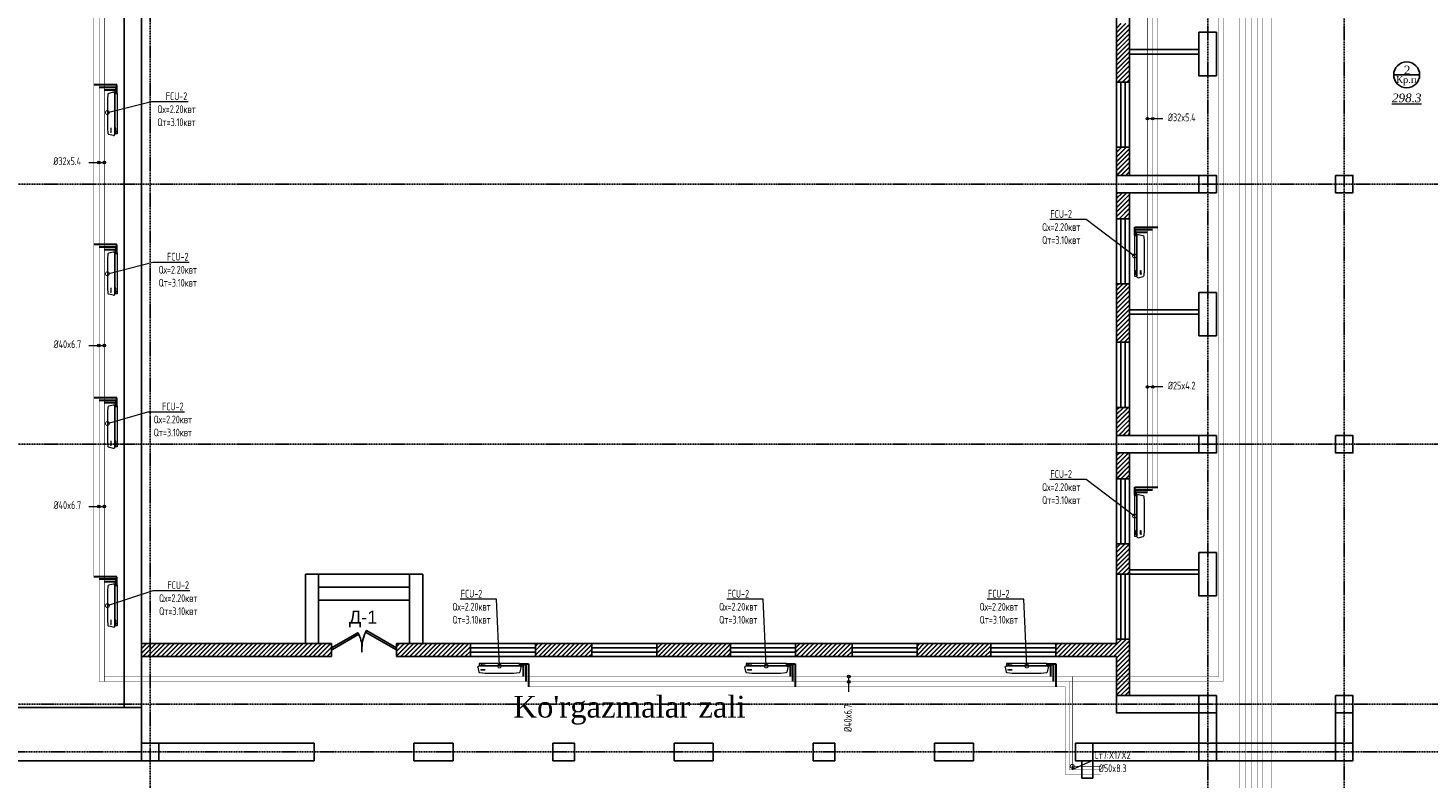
# Model space of a CAD drawing. Header units: inches. Extents: x 8001 to 766003, y -84601 to 563258.
# Tile 85 of 188: x 217530 to 249810, y 435988 to 453288. Entities that reach past the tile are written whole.
import ezdxf
from ezdxf import colors
from ezdxf.entities.mleader import LeaderData, LeaderLine
from ezdxf.math import Vec2, Vec3

# ---------------------------------------------------------------- set-up
doc = ezdxf.new("R2010")
doc.units = ezdxf.units.IN
doc.header["$MEASUREMENT"] = 0
for name, pattern in [('CONTINOUS', [0]), ('Dashed', [19.05, 12.7, -6.35]), ('HIDDEN', [9.525, 6.35, -3.175])]:
    doc.linetypes.add(name, pattern=pattern)
for name, color, linetype, lineweight in [('.', 7, 'Continuous', 15), ('SGM-M-100-WW-DRAIN-FLOOR', 3, 'HIDDEN', 30), ('SGM-M-400-TEXT', 140, 'CONTINOUS', 20), ('SGM-M-500-11-HI-TEXT', 11, 'CONTINOUS', 20), ('SGM-M-700-5-HVAC-WS-CWS-FCU', 32, 'CONTINOUS', 30), ('SGM-M-700-6-HVAC-WS-CWR-FCU', 141, 'HIDDEN', 30), ('sloy', 8, 'Continuous', 0), ('ФАНКОЙЛЫ', 250, 'Continuous', 25)]:
    doc.layers.add(name, color=color, linetype=linetype, lineweight=lineweight)
doc.layers.add('РАЗРЕЗ', color=7, linetype='Continuous')
doc.styles.add('SGM_MKN', font='romans.shx', dxfattribs={"width": 0.65, "height": 100})
doc.styles.get("Standard").update_dxf_attribs({"font": 'arial.ttf'})
doc.styles.add('TIEMS', font='times.ttf')
pattern_1 = [(45, (1858980.19, 2036544.23), (-53.0330086, 53.0330086), []), (45, (1858983.815, 2036544.23), (-53.0330086, 53.0330086), []), (45, (1858987.44, 2036544.23), (-53.0330086, 53.0330086), [])]

# ---------------------------------------------------------------- blocks, each defined once
blk = doc.blocks.new('*U296')
at = {"color": 5}
for p, q in [((-28, 0), (-28, 4)), ((0, 0), (0, 4))]:
    blk.add_line(p, q, dxfattribs=at)
blk.add_lwpolyline([(0, 0), (-24.2, -14), (-25.1, -12.5), (-0.9, 1.5)], close=True, dxfattribs=at)
blk.add_arc((0, 0), 28, 180, 210, dxfattribs=at)
blk = doc.blocks.new('*U295')
at = {"color": 5}
for p, q in [((-32, 0), (-32, 4)), ((0, 0), (0, 4))]:
    blk.add_line(p, q, dxfattribs=at)
blk.add_lwpolyline([(0, 0), (-27.7, -16), (-28.6, -14.5), (-0.9, 1.5)], close=True, dxfattribs=at)
blk.add_arc((0, 0), 32, 180, 210, dxfattribs=at)
blk = doc.blocks.new('sjjg')
at = {"layer": '.', "linetype": 'ByBlock', "lineweight": 25, "ltscale": 2}
h = blk.add_hatch(dxfattribs=at)
h.set_pattern_fill('JIS_RC_15', color=256, scale=5)
h.set_pattern_definition(pattern_1)
h.paths.add_polyline_path([(219897.8, 208225.7), (220197.8, 208225.7), (220197.8, 208875.7), (219897.8, 208875.7)])
h.paths.add_polyline_path([(220197.8, 211725.7), (219897.8, 211725.7), (219897.8, 210375.7), (220197.8, 210375.7)])
h.paths.add_polyline_path([(220197.8, 213825.7), (219897.8, 213825.7), (219897.8, 213225.7), (220197.8, 213225.7)])
h = blk.add_hatch(dxfattribs=at)
h.set_pattern_fill('JIS_RC_15', color=256, scale=5)
h.set_pattern_definition(pattern_1)
h.paths.add_polyline_path([(219897.8, 202225.7), (220197.8, 202225.7), (220197.8, 202875.7), (219897.8, 202875.7)])
h.paths.add_polyline_path([(219897.8, 204375.7), (220197.8, 204375.7), (220197.8, 205725.7), (219897.8, 205725.7)])
h.paths.add_polyline_path([(220197.8, 207825.7), (219897.8, 207825.7), (219897.8, 207225.7), (220197.8, 207225.7)])
h = blk.add_hatch(dxfattribs=at)
h.set_pattern_fill('JIS_RC_15', color=256, scale=5)
h.set_pattern_definition(pattern_1)
h.paths.add_polyline_path([(220197.8, 197525.7), (219897.8, 197525.7), (219897.8, 196225.7), (220197.8, 196225.7)])
h.paths.add_polyline_path([(220197.8, 199725.7), (219897.8, 199725.7), (219897.8, 199025.7), (220197.8, 199025.7)])
h.paths.add_polyline_path([(219897.8, 201225.7), (220197.8, 201225.7), (220197.8, 201825.7), (219897.8, 201825.7)])
h = blk.add_hatch(dxfattribs=at)
h.set_pattern_fill('JIS_RC_15', color=256, scale=5)
h.set_pattern_definition(pattern_1)
h.paths.add_polyline_path([(201797.8, 197425.7), (197617.8, 197425.7), (197617.8, 197125.7), (201797.8, 197125.7)])
h.paths.add_polyline_path([(197617.8, 197425.7), (197417.8, 197425.7), (197417.8, 197125.7), (197617.8, 197125.7)])
h = blk.add_hatch(dxfattribs=at)
h.set_pattern_fill('JIS_RC_15', color=256, scale=5)
h.set_pattern_definition(pattern_1)
h.paths.add_polyline_path([(204997.8, 197425.7), (203297.8, 197425.7), (203297.8, 197125.7), (204997.8, 197125.7)])
h.paths.add_polyline_path([(207797.8, 197425.7), (206497.8, 197425.7), (206497.8, 197125.7), (207797.8, 197125.7)])
h.paths.add_polyline_path([(210997.8, 197425.7), (209297.8, 197425.7), (209297.8, 197125.7), (210997.8, 197125.7)])
h.paths.add_polyline_path([(213797.8, 197425.7), (212497.8, 197425.7), (212497.8, 197125.7), (213797.8, 197125.7)])
h.paths.add_polyline_path([(216997.8, 197425.7), (215297.8, 197425.7), (215297.8, 197125.7), (216997.8, 197125.7)])
h.paths.add_polyline_path([(219897.8, 197425.7), (218497.8, 197425.7), (218497.8, 197125.7), (219897.8, 197125.7)])
at = {"color": 1, "linetype": 'Dashed', "ltscale": 2}
for p, q in [((221997.8, 230195.7), (221997.8, 174874.9)), ((225147.8, 230195.7), (225147.8, 174874.9)), ((197617.8, 220925.7), (197617.8, 174874.9)), ((244447.8, 208025.7), (170054.2, 208025.7)), ((244447.8, 202025.7), (170054.2, 202025.7)), ((248447.8, 196025.7), (170310.5, 196025.7)), ((248647.8, 194925.7), (170054.2, 194925.7))]:
    blk.add_line(p, q, dxfattribs=at)
for p, q in [((197017.8, 218105.7), (197017.8, 195955.7)), ((197417.8, 218105.7), (197417.8, 194725.7)), ((221797.8, 211525.7), (221797.8, 210525.7)), ((222197.8, 211525.7), (222197.8, 210525.7)), ((219897.8, 210375.7), (220197.8, 210375.7)), ((219897.8, 208875.7), (220197.8, 208875.7)), ((219897.8, 208225.7), (220197.8, 208225.7)), ((221797.8, 208225.7), (221797.8, 207825.7)), ((222197.8, 208225.7), (222197.8, 207825.7)), ((219897.8, 207825.7), (220197.8, 207825.7)), ((219897.8, 207225.7), (220197.8, 207225.7)), ((219897.8, 205725.7), (220197.8, 205725.7)), ((221797.8, 205525.7), (221797.8, 204525.7)), ((222197.8, 205525.7), (222197.8, 204525.7)), ((219897.8, 204375.7), (220197.8, 204375.7)), ((219897.8, 202875.7), (220197.8, 202875.7)), ((219897.8, 202225.7), (220197.8, 202225.7)), ((219897.8, 201825.7), (220197.8, 201825.7)), ((219897.8, 201225.7), (220197.8, 201225.7)), ((219897.8, 199725.7), (220197.8, 199725.7)), ((222197.8, 199525.7), (222197.8, 198525.7)), ((201497.8, 197425.7), (201497.8, 198425.7)), ((203597.8, 197425.7), (203597.8, 198425.7)), ((201797.8, 197125.7), (201797.8, 197425.7)), ((203297.8, 197125.7), (203297.8, 197425.7)), ((204997.8, 197125.7), (204997.8, 197425.7)), ((206497.8, 197125.7), (206497.8, 197425.7)), ((207797.8, 197125.7), (207797.8, 197425.7)), ((209297.8, 197125.7), (209297.8, 197425.7)), ((210997.8, 197125.7), (210997.8, 197425.7)), ((212497.8, 197125.7), (212497.8, 197425.7)), ((213797.8, 197125.7), (213797.8, 197425.7)), ((215297.8, 197125.7), (215297.8, 197425.7)), ((216997.8, 197125.7), (216997.8, 197425.7)), ((218497.8, 197125.7), (218497.8, 197425.7)), ((197417.8, 195955.7), (185747.8, 195955.7)), ((221797.8, 196225.7), (221797.8, 195125.7)), ((221797.8, 196225.7), (222197.8, 196225.7)), ((222197.8, 196225.7), (221797.8, 196225.7)), ((222197.8, 196225.7), (222197.8, 195125.7)), ((224947.8, 195125.7), (224947.8, 196225.7)), ((224947.8, 196225.7), (225347.8, 196225.7)), ((225347.8, 196225.7), (224947.8, 196225.7)), ((225347.8, 196225.7), (225347.8, 194725.7)), ((201397.8, 194725.7), (201397.8, 195125.7)), ((203697.8, 194725.7), (203697.8, 195125.7)), ((204597.8, 194725.7), (204597.8, 195125.7)), ((206897.8, 194725.7), (206897.8, 195125.7)), ((206897.8, 194725.7), (206897.8, 195125.7)), ((207397.8, 194725.7), (207397.8, 195125.7)), ((209697.8, 194725.7), (209697.8, 195125.7)), ((210597.8, 194725.7), (210597.8, 195125.7)), ((212897.8, 194725.7), (212897.8, 195125.7)), ((212897.8, 194725.7), (212897.8, 195125.7)), ((213397.8, 194725.7), (213397.8, 195125.7)), ((215697.8, 194725.7), (215697.8, 195125.7)), ((216597.8, 194725.7), (216597.8, 195125.7)), ((218947.8, 194725.7), (218947.8, 195125.7)), ((221797.8, 195125.7), (222197.8, 195125.7)), ((222197.8, 195125.7), (221797.8, 195125.7)), ((224947.8, 195125.7), (225347.8, 195125.7)), ((225347.8, 195125.7), (224947.8, 195125.7)), ((197817.8, 194725.7), (193892.8, 194725.7)), ((219097.8, 194725.7), (219097.8, 194325.7)), ((225347.8, 194725.7), (219097.8, 194725.7)), ((219347.8, 194725.7), (219347.8, 194325.7)), ((219097.8, 194325.7), (219347.8, 194325.7))]:
    blk.add_line(p, q)
at = {"color": 5}
for p, q in [((219997.8, 210375.7), (219997.8, 208875.7)), ((220097.8, 210375.7), (220097.8, 208875.7)), ((219997.8, 207225.7), (219997.8, 205725.7)), ((220097.8, 207225.7), (220097.8, 205725.7)), ((219997.8, 204375.7), (219997.8, 202875.7)), ((220097.8, 204375.7), (220097.8, 202875.7)), ((219997.8, 201225.7), (219997.8, 199725.7)), ((220097.8, 201225.7), (220097.8, 199725.7)), ((219997.8, 199025.7), (219997.8, 197525.7)), ((220097.8, 199025.7), (220097.8, 197525.7)), ((204997.8, 197325.7), (206497.8, 197325.7)), ((207797.8, 197325.7), (209297.8, 197325.7)), ((210997.8, 197325.7), (212497.8, 197325.7)), ((213797.8, 197325.7), (215297.8, 197325.7)), ((216997.8, 197325.7), (218497.8, 197325.7)), ((204997.8, 197225.7), (206497.8, 197225.7)), ((207797.8, 197225.7), (209297.8, 197225.7)), ((210997.8, 197225.7), (212497.8, 197225.7)), ((213797.8, 197225.7), (215297.8, 197225.7)), ((216997.8, 197225.7), (218497.8, 197225.7))]:
    blk.add_line(p, q, dxfattribs=at)
for points in [[(197417.8, 195125.7), (197417.8, 195125.7), (197417.8, 218105.7)], [(219897.8, 208225.7), (219897.8, 213825.7)], [(220197.8, 208225.7), (220197.8, 213825.7)], [(222197.8, 211525.7), (221797.8, 211525.7)], [(222197.8, 210525.7), (221797.8, 210525.7)], [(222197.8, 208225.7), (219897.8, 208225.7), (219897.8, 207825.7), (222197.8, 207825.7)], [(219897.8, 202225.7), (219897.8, 207825.7)], [(220197.8, 202225.7), (220197.8, 207825.7)], [(222197.8, 205525.7), (221797.8, 205525.7)], [(222197.8, 204525.7), (221797.8, 204525.7)], [(222197.8, 202225.7), (219897.8, 202225.7), (219897.8, 201825.7), (222197.8, 201825.7)], [(219897.8, 197425.7), (219897.8, 201825.7)], [(220197.8, 196225.7), (220197.8, 201825.7)], [(221797.8, 199525.7), (221797.8, 198525.7)], [(222197.8, 199525.7), (221797.8, 199525.7)], [(220197.8, 199025.7), (219897.8, 199025.7)], [(222197.8, 198525.7), (221797.8, 198525.7)], [(203597.8, 198425.7), (201497.8, 198425.7)], [(201797.8, 197425.7), (197417.8, 197425.7)], [(202499.4, 197377.3), (202496, 197377.3)], [(219897.8, 197425.7), (203297.8, 197425.7)], [(220197.8, 197525.7), (219897.8, 197525.7)], [(201797.8, 197125.7), (197417.8, 197125.7)], [(219897.8, 197125.7), (203297.8, 197125.7)], [(219897.8, 196225.7), (219897.8, 197125.7)], [(222197.8, 196225.7), (219897.8, 196225.7), (219897.8, 195825.7), (222197.8, 195825.7)], [(222197.8, 196225.7), (221797.8, 196225.7)], [(201397.8, 194725.7), (197817.8, 194725.7), (197817.8, 195125.7), (201397.8, 195125.7)], [(203697.8, 195125.7), (204597.8, 195125.7)], [(206897.8, 195125.7), (207397.8, 195125.7)], [(209697.8, 195125.7), (210597.8, 195125.7)], [(212897.8, 195125.7), (213397.8, 195125.7)], [(215697.8, 195125.7), (216597.8, 195125.7)], [(218947.8, 195125.7), (225347.8, 195125.7)], [(222197.8, 195125.7), (221797.8, 195125.7)], [(225347.8, 195125.7), (224947.8, 195125.7)], [(204597.8, 194725.7), (203697.8, 194725.7)], [(207397.8, 194725.7), (206897.8, 194725.7)], [(210597.8, 194725.7), (209697.8, 194725.7)], [(213397.8, 194725.7), (212897.8, 194725.7)], [(216597.8, 194725.7), (215697.8, 194725.7)], [(219097.8, 194725.7), (219097.8, 194725.7), (218947.8, 194725.7)]]:
    blk.add_lwpolyline(points)
for points in [[(221797.8, 208225.7), (222197.8, 208225.7), (222197.8, 207825.7), (221797.8, 207825.7)], [(224947.8, 208225.7), (225347.8, 208225.7), (225347.8, 207825.7), (224947.8, 207825.7)], [(221797.8, 202225.7), (222197.8, 202225.7), (222197.8, 201825.7), (221797.8, 201825.7)], [(224947.8, 202225.7), (225347.8, 202225.7), (225347.8, 201825.7), (224947.8, 201825.7)], [(221797.8, 196225.7), (222197.8, 196225.7), (222197.8, 195825.7), (221797.8, 195825.7)], [(224947.8, 196225.7), (225347.8, 196225.7), (225347.8, 195825.7), (224947.8, 195825.7)], [(218947.8, 195125.7), (219347.8, 195125.7), (219347.8, 194725.7), (218947.8, 194725.7)], [(221797.8, 195125.7), (222197.8, 195125.7), (222197.8, 194725.7), (221797.8, 194725.7)], [(224947.8, 195125.7), (225347.8, 195125.7), (225347.8, 194725.7), (224947.8, 194725.7)]]:
    blk.add_lwpolyline(points, close=True)
at = {"layer": 'РАЗРЕЗ', "linetype": 'ByBlock', "lineweight": 25, "ltscale": 2}
for p, q in [((221797.8, 211125.7), (220197.8, 211125.7)), ((221797.8, 211025.7), (220197.8, 211025.7)), ((221797.8, 211025.7), (220197.8, 211025.7)), ((221797.8, 205125.7), (220197.8, 205125.7)), ((221797.8, 205025.7), (220197.8, 205025.7)), ((201197.8, 199025.7), (201197.8, 197425.7)), ((201497.8, 199025.7), (201497.8, 197425.7)), ((203597.8, 197425.7), (203597.8, 199025.7)), ((203897.8, 197425.7), (203897.8, 199025.7)), ((221797.8, 199125.7), (220197.8, 199125.7)), ((221797.8, 199025.7), (220197.8, 199025.7)), ((203597.8, 198725.7), (201497.8, 198725.7)), ((203597.8, 198425.7), (201497.8, 198425.7)), ((197817.8, 195125.7), (197417.8, 195125.7))]:
    blk.add_line(p, q, dxfattribs=at)
for points in [[(226287.3, 210545), (226885.2, 210545)], [(203897.8, 199025.7), (201197.8, 199025.7)]]:
    blk.add_lwpolyline(points, dxfattribs=at)
for points in [[(219897.8, 210375.7), (220197.8, 210375.7), (220197.8, 208875.7), (219897.8, 208875.7)], [(219897.8, 207225.7), (220197.8, 207225.7), (220197.8, 205725.7), (219897.8, 205725.7)], [(219897.8, 204375.7), (220197.8, 204375.7), (220197.8, 202875.7), (219897.8, 202875.7)], [(219897.8, 201225.7), (220197.8, 201225.7), (220197.8, 199725.7), (219897.8, 199725.7)]]:
    blk.add_lwpolyline(points, close=True, dxfattribs=at)
blk.add_circle((226586.3, 210545), 299, dxfattribs=at)
at = {"color": 5, "yscale": 25, "zscale": 25, "rotation": 180}
for name, p, xscale in [('*U296', (201797.8, 197327.3), 25), ('*U295', (203297.8, 197327.3), -25)]:
    blk.add_blockref(name, p, dxfattribs=dict(at, xscale=xscale))
at = {"lineweight": 0, "ltscale": 100, "attachment_point": 5, "style": 'TIEMS'}
for s, insert, char_height, width in [('\\A1;Кр.п', (226577.3, 210409.6), 160, 925.177), ('\\A1;2', (226597.7, 210655.9), 200, 250.18)]:
    blk.add_mtext(s, dxfattribs=dict(at, insert=insert, char_height=char_height, width=width))
at = {"lineweight": 0, "ltscale": 100, "insert": (226587.5, 210011.1), "char_height": 200, "attachment_point": 5, "style": 'TIEMS'}
blk.add_mtext('\\A1;{\\fTimes New Roman|b0|i1|c204|p18;\\L298.3}', dxfattribs=at)
at = {"color": 1, "insert": (208666.4, 195887.5), "char_height": 500, "width": 10196.265, "attachment_point": 5}
blk.add_mtext("{\\fTimes New Roman|b0|i0|c0|p18;Ko'rgazmalar zali}", dxfattribs=at)
at = {"layer": 'РАЗРЕЗ', "color": 5, "linetype": 'ByBlock', "lineweight": 25, "ltscale": 2, "insert": (202197.1, 198187.3), "char_height": 300, "attachment_point": 1}
blk.add_mtext_dynamic_manual_height_columns('Д-1', width=963.593, gutter_width=1500, heights=[0], dxfattribs=at)
blk = doc.blocks.new('_DotSmall')
at = {"color": 0, "linetype": 'ByBlock', "const_width": 0.5}
blk.add_lwpolyline([(-0.0625, 0, 1), (0.0625, 0, 1)], format="xyb", close=True, dxfattribs=at)
blk = doc.blocks.new('A$C177E1FB8')
at = {"layer": 'sloy'}
for p, q in [((85, 995, -57), (199, 969, -57)), ((0, 30, -97), (0, 960, -97)), ((0, 960, -97), (55, 960, -97)), ((26, 897, -487), (26, 929, -487)), ((37, 929, -127), (28, 909, -127)), ((28, 909, -127), (34, 909, -127)), ((34, 909, -127), (34, 829, -127)), ((34, 829, -127), (40, 829, -127)), ((46, 909, -127), (37, 929, -127)), ((37, 829, -127), (37, 879, -127)), ((40, 829, -127), (40, 909, -127)), ((40, 909, -127), (46, 909, -127)), ((55, 960, -97), (55, 30, -97)), ((55, 829, -57), (55, 960, -57)), ((55, 161, -57), (55, 829, -57)), ((145, 929, -327), (136, 909, -327)), ((136, 909, -327), (142, 909, -327)), ((142, 909, -327), (142, 829, -327)), ((142, 829, -327), (148, 829, -327)), ((154, 909, -327), (145, 929, -327)), ((145, 829, -327), (145, 879, -327)), ((148, 829, -327), (148, 909, -327)), ((148, 909, -327), (154, 909, -327)), ((225, 829, -57), (213, 948, -57)), ((225, 161, -57), (225, 829, -57)), ((55, 30, -97), (0, 30, -97)), ((5, 22, -97), (4, 21, -97)), ((4, 17, -97), (4, 21, -97)), ((5, 24, -97), (5, 24, -97)), ((5, 24, -97), (9, 24, -97)), ((5, 24, -97), (9, 24, -97)), ((5, 24, -97), (5, 23, -97)), ((5, 23, -97), (5, 22, -97)), ((5, 22, -97), (9, 22, -97)), ((10, 22, -97), (5, 22, -97)), ((5, 22, -97), (9, 22, -97)), ((5, 22, -97), (5, 22, -97)), ((5, 22, -97), (5, 22, -97)), ((10, 16, -97), (5, 16, -97)), ((6, 30, -97), (6, 24, -97)), ((9, 30, -97), (9, 24, -97)), ((9, 24, -97), (9, 24, -97)), ((9, 24, -97), (10, 23, -97)), ((9, 22, -97), (9, 22, -97)), ((9, 22, -97), (10, 22, -97)), ((10, 23, -97), (10, 22, -97)), ((10, 22, -97), (10, 21, -97)), ((10, 17, -97), (10, 21, -97)), ((18, 20, -97), (18, 21, -97)), ((26, 21, -97), (18, 21, -97)), ((18, 20, -97), (18, 17, -97)), ((18, 17, -97), (18, 16, -97)), ((19, 24, -97), (20, 24, -97)), ((19, 24, -97), (19, 22, -97)), ((20, 22, -97), (19, 22, -97)), ((19, 21, -97), (25, 21, -97)), ((19, 21, -97), (19, 21, -97)), ((19, 21, -97), (25, 21, -97)), ((20, 24, -97), (25, 24, -97)), ((20, 22, -97), (25, 22, -97)), ((20, 22, -97), (20, 21, -97)), ((20, 14, -97), (20, 15, -97)), ((25, 14, -97), (20, 14, -97)), ((21, 24, -97), (21, 30, -97)), ((24, 24, -97), (24, 30, -97)), ((24, 22, -97), (24, 21, -97)), ((24, 22, -97), (24, 21, -97)), ((25, 24, -97), (25, 24, -97)), ((25, 24, -97), (25, 22, -97)), ((25, 22, -97), (25, 22, -97)), ((25, 21, -97), (25, 21, -97)), ((25, 14, -97), (25, 15, -97)), ((26, 20, -97), (26, 21, -97)), ((26, 20, -97), (26, 17, -97)), ((26, 17, -97), (26, 16, -97)), ((38, 20, -97), (38, 21, -97)), ((46, 21, -97), (38, 21, -97)), ((38, 20, -97), (38, 17, -97)), ((38, 17, -97), (38, 16, -97)), ((39, 24, -97), (40, 24, -97)), ((39, 24, -97), (39, 22, -97)), ((40, 22, -97), (39, 22, -97)), ((39, 21, -97), (45, 21, -97)), ((39, 21, -97), (39, 21, -97)), ((39, 21, -97), (45, 21, -97)), ((40, 24, -97), (45, 24, -97)), ((40, 22, -97), (45, 22, -97)), ((40, 22, -97), (40, 21, -97)), ((40, 14, -97), (40, 15, -97)), ((45, 14, -97), (40, 14, -97)), ((41, 24, -97), (41, 30, -97)), ((44, 24, -97), (44, 30, -97)), ((44, 22, -97), (44, 21, -97)), ((44, 22, -97), (44, 21, -97)), ((45, 24, -97), (45, 24, -97)), ((45, 24, -97), (45, 22, -97)), ((45, 22, -97), (45, 22, -97)), ((45, 21, -97), (45, 21, -97)), ((45, 14, -97), (45, 15, -97)), ((46, 20, -97), (46, 21, -97)), ((46, 20, -97), (46, 17, -97)), ((46, 17, -97), (46, 16, -97)), ((55, 30, -57), (55, 161, -57)), ((90, 0, -57), (195, 24, -57)), ((213, 42, -57), (225, 161, -57))]:
    blk.add_line(p, q, dxfattribs=at)
for centre, radius, start, end in [((3, 16, -97), 2.03, 356.7744, 31.9602), ((12, 16, -97), 2.03, 148.0398, 183.2256), ((16, 14, -97), 3.39, 15.4472, 50.0272), ((20, 22, -97), 0.204, 0, 90), ((20, 21, -97), 0.204, 270, 0), ((25, 22, -97), 0.204, 90, 180), ((25, 21, -97), 0.204, 180, 270), ((28, 14, -97), 3.39, 129.9728, 164.5528), ((36, 14, -97), 3.39, 15.4472, 50.0272), ((40, 22, -97), 0.204, 0, 90), ((40, 21, -97), 0.204, 270, 0), ((45, 22, -97), 0.204, 90, 180), ((45, 21, -97), 0.204, 180, 270), ((48, 14, -97), 3.39, 129.9728, 164.5528)]:
    blk.add_arc(centre, radius, start, end, dxfattribs=at)
for centre, major_axis, end_param in [((85, 965, -57), (0, 30), 1.745329), ((184, 943, -57), (29.5, 5.2), 0.872665), ((85, 30, -57), (-30, 0), 1.745329), ((185, 52, -57), (10.3, -28.2), 0.872665)]:
    blk.add_ellipse(centre, major_axis=major_axis, ratio=1, start_param=0, end_param=end_param, dxfattribs=at)

msp = doc.modelspace()

# ---------------------------------------------------------------- block references
msp.add_blockref('sjjg', (22732.416, 241661.909))

# ---------------------------------------------------------------- next in the draw order: linework, layer by layer
at = {"color": 4, "const_width": 10}
for points in [[(235594.9, 427924.453), (245885.846, 427924.453), (245885.846, 460241.316), (248754.971, 460241.316), (248754.971, 470332.26)], [(241609.861, 438330.761), (244987.446, 438330.761), (244987.446, 461036.623), (247672.016, 461036.623), (247672.016, 470418.719)], [(199842.275, 431573.581), (199842.275, 435986.108), (205934.058, 435986.108), (205934.058, 428286.833), (245470.955, 428286.833), (245470.955, 460584.218), (248255.435, 460584.218), (248255.435, 470310.638)], [(253269.972, 427582.82), (245987.924, 427582.82), (245987.924, 460142.651), (248868.746, 460142.651), (248868.746, 470255.697)], [(219290.117, 458635.398), (219290.117, 438212.042)], [(242267.803, 436257.209), (241609.861, 436257.209), (241609.861, 438330.761), (219290.117, 438330.761)]]:
    msp.add_lwpolyline(points, dxfattribs=at)
at = {"color": 25, "const_width": 10}
for points in [[(241535.273, 438212.042), (245088.65, 438212.042), (245088.65, 460934.875), (247801.788, 460934.875), (247801.788, 470384.908)], [(199942.275, 430273.581), (199942.275, 435910.993), (205837.67, 435910.993), (205837.67, 428202.413), (245603.273, 428202.413), (245603.273, 460474.692), (248414.2, 460474.692), (248414.2, 470263.043)], [(235480.384, 428043.172), (245749.614, 428043.172), (245749.614, 460341.569), (248581.2, 460341.569), (248581.2, 470228.922)], [(246204.317, 427718.889), (246204.317, 460022.05), (248958.158, 460022.05), (248958.158, 470263.773)], [(219171.398, 438212.042), (219171.398, 458695.398)], [(242266.953, 436181.981), (241535.273, 436181.981), (241535.273, 438212.042), (219171.398, 438212.042)]]:
    msp.add_lwpolyline(points, dxfattribs=at)
at = {"color": 4, "const_width": 10, "elevation": -40}
msp.add_lwpolyline([(243339.229, 442578.47), (243339.229, 461281.972), (247444.889, 461281.972), (247444.889, 470475.341)], dxfattribs=at)
at = {"color": 25, "const_width": 10, "elevation": -40}
msp.add_lwpolyline([(243457.948, 442638.47), (243457.948, 461150.621), (247549.029, 461150.621), (247549.029, 470443.347)], dxfattribs=at)
at = {"color": 3, "const_width": 10, "elevation": -40}
msp.add_lwpolyline([(242259.663, 461014.405), (243579.229, 461014.405), (243579.229, 442698.47)], dxfattribs=at)
at = {"color": 3, "const_width": 10}
for points in [[(219050.117, 458755.398), (219050.117, 440631.559)], [(242261.894, 436076.573), (241444.114, 436076.573), (241444.114, 438090.761), (229069.755, 438090.761)]]:
    msp.add_lwpolyline(points, dxfattribs=at)
at = {"layer": 'SGM-M-100-WW-DRAIN-FLOOR', "linetype": 'ByBlock', "ltscale": 500}
for p, q in [((219579.246, 451976.694), (219050.117, 451976.694)), ((219579.246, 451787.233), (219579.246, 451976.694)), ((243050.099, 448507.021, -40), (243050.099, 448696.481, -40)), ((243050.099, 448696.481, -40), (243579.229, 448696.481, -40)), ((219579.246, 448290.356), (219050.117, 448290.356)), ((219579.246, 448100.895), (219579.246, 448290.356)), ((219579.246, 444758.722), (219050.117, 444758.722)), ((219579.246, 444569.262), (219579.246, 444758.722)), ((243050.099, 442509.009, -40), (243050.099, 442698.47, -40)), ((243050.099, 442698.47, -40), (243579.229, 442698.47, -40)), ((219579.246, 440631.559), (219050.117, 440631.559)), ((219579.246, 440442.098), (219579.246, 440631.559)), ((228880.295, 438619.891), (229069.755, 438619.891)), ((229069.755, 438619.891), (229069.755, 438090.761)), ((235031.744, 438619.891), (235221.204, 438619.891)), ((235221.204, 438619.891), (235221.204, 438090.761)), ((241037.699, 438619.891), (241227.159, 438619.891)), ((241227.159, 438619.891), (241227.159, 438090.761))]:
    msp.add_line(p, q, dxfattribs=at)
at = {"layer": 'SGM-M-500-11-HI-TEXT', "color": 5, "ltscale": 30}
for p, q in [((243695.543, 451195.991, -40), (243339.229, 451195.991, -40)), ((218933.803, 450184.721), (219290.117, 450184.721)), ((218933.803, 445962.986), (219290.117, 445962.986)), ((243695.543, 445008.463, -40), (243339.229, 445008.463, -40)), ((218933.803, 442252.09), (219290.117, 442252.09)), ((236456.692, 437974.448), (236456.692, 438330.761))]:
    msp.add_line(p, q, dxfattribs=at)
for centre in [(243339.229, 451195.991, -40), (243463.631, 451195.991, -40), (219165.715, 450184.721), (219290.117, 450184.721), (219165.715, 445962.986), (219290.117, 445962.986), (243339.229, 445008.463, -40), (243463.631, 445008.463, -40), (219165.715, 442252.09), (219290.117, 442252.09), (236456.692, 438330.761), (236456.692, 438206.36)]:
    msp.add_circle(centre, 30, dxfattribs=at)
at = {"layer": 'SGM-M-700-5-HVAC-WS-CWS-FCU', "ltscale": 500}
for p, q in [((219564.242, 451916.694), (219171.398, 451916.694)), ((219564.242, 451789.021), (219564.242, 451916.694)), ((243065.104, 448508.809, -40), (243065.104, 448636.481, -40)), ((243065.104, 448636.481, -40), (243457.948, 448636.481, -40)), ((219564.242, 448230.356), (219171.398, 448230.356)), ((219564.242, 448102.683), (219564.242, 448230.356)), ((219564.242, 444698.722), (219171.398, 444698.722)), ((219564.242, 444571.049), (219564.242, 444698.722)), ((243065.104, 442510.797, -40), (243065.104, 442638.47, -40)), ((243065.104, 442638.47, -40), (243457.948, 442638.47, -40)), ((219564.242, 440571.559), (219171.398, 440571.559)), ((219564.242, 440443.886), (219564.242, 440571.559)), ((228882.082, 438604.887), (229009.755, 438604.887)), ((229009.755, 438604.887), (229009.755, 438212.042)), ((235033.532, 438604.887), (235161.204, 438604.887)), ((235161.204, 438604.887), (235161.204, 438212.042)), ((241039.486, 438604.887), (241167.159, 438604.887)), ((241167.159, 438604.887), (241167.159, 438212.042))]:
    msp.add_line(p, q, dxfattribs=at)
at = {"layer": 'SGM-M-700-6-HVAC-WS-CWR-FCU', "ltscale": 500}
for p, q in [((219544.238, 451856.694), (219290.117, 451856.694)), ((219544.238, 451789.021), (219544.238, 451856.694)), ((243085.108, 448508.809, -40), (243085.108, 448576.481, -40)), ((243085.108, 448576.481, -40), (243339.229, 448576.481, -40)), ((219544.238, 448170.356), (219290.117, 448170.356)), ((219544.238, 448102.683), (219544.238, 448170.356)), ((219544.238, 444638.722), (219290.117, 444638.722)), ((219544.238, 444571.049), (219544.238, 444638.722)), ((243085.108, 442510.797, -40), (243085.108, 442578.47, -40)), ((243085.108, 442578.47, -40), (243339.229, 442578.47, -40)), ((219544.238, 440511.559), (219290.117, 440511.559)), ((219544.238, 440443.886), (219544.238, 440511.559)), ((228882.082, 438584.883), (228949.755, 438584.883)), ((228949.755, 438584.883), (228949.755, 438330.761)), ((235033.532, 438584.883), (235101.204, 438584.883)), ((235101.204, 438584.883), (235101.204, 438330.761)), ((241039.486, 438584.883), (241107.159, 438584.883)), ((241107.159, 438584.883), (241107.159, 438330.761))]:
    msp.add_line(p, q, dxfattribs=at)

# ---------------------------------------------------------------- next in the draw order: block references
at = {"layer": 'ФАНКОЙЛЫ', "color": 3, "rotation": 180}
for p in [(219586.393, 451803.469, 96.62), (219586.393, 448117.13, 96.62), (219586.393, 444585.497, 96.62), (219586.393, 440458.334, 96.62)]:
    msp.add_blockref('A$C177E1FB8', p, dxfattribs=at)
at = {"layer": 'ФАНКОЙЛЫ', "color": 3, "xscale": -1}
for p, rotation in [((243042.952, 448523.256, 56.62), 180), ((243042.952, 442525.245, 56.62), 180), ((228896.53, 438627.038, 96.62), 90), ((235047.979, 438627.038, 96.62), 90), ((241053.934, 438627.038, 96.62), 90)]:
    msp.add_blockref('A$C177E1FB8', p, dxfattribs=dict(at, rotation=rotation))

# ---------------------------------------------------------------- next in the draw order: texts
at = {"layer": 'SGM-M-500-11-HI-TEXT', "color": 5, "ltscale": 30, "style": 'SGM_MKN', "width": 0.65}
for s, p in [('%%C32x5.4', (243813.217, 451136.701, -40)), ('%%C32x5.4', (218114.128, 450125.431)), ('%%C40x6.7', (218119.7, 445903.696)), ('%%C25x4.2', (243813.217, 444949.173, -40)), ('%%C40x6.7', (218119.7, 442192.8))]:
    msp.add_text(s, height=180, dxfattribs=at).set_placement(p)
msp.add_text('%%C40x6.7', height=180, rotation=90, dxfattribs=at).set_placement((236523.783, 437051.094))

# ---------------------------------------------------------------- next in the draw order: leaders
at = {"layer": 'SGM-M-400-TEXT', "color": 18, "ltscale": 30, "true_color": 0x000000}
ml = msp.add_multileader_mtext('Standard', dxfattribs=at)
ml.set_content('\\A1;{\\C256;\\c0;FCU-2\\PQх=2.20квт\\PQт=3.10квт}', color=5, style='SGM_MKN')
ml.set_leader_properties(lineweight=18)
ml.set_arrow_properties(name='DOTSMALL')
ml.build(insert=Vec2(0, 0))
ml.multileader.update_dxf_attribs({"text_left_attachment_type": 6, "text_right_attachment_type": 6, "dogleg_length": 0, "arrow_head_size": 180})
ctx = ml.context
ctx.base_point, ctx.char_height, ctx.arrow_head_size, ctx.plane_origin = Vec3(220379.476, 451588.685), 180, 180, Vec3(330643.227, 593239.022)
ctx.left_attachment, ctx.right_attachment, ctx.text_align_type = 6, 6, 1
notes = []
notes.append((ctx, [(0, (1, 1, 0), (220379.476, 451588.685), (1, 0), 0, [(0, [(219361.392, 451338.092)], 0, [])])]))
ctx.mtext.insert, ctx.mtext.width, ctx.mtext.defined_height, ctx.mtext.alignment, ctx.mtext.flow_direction = Vec3(220955.333, 451804.685), 830.20237, 239.92, 2, 5
ml = msp.add_multileader_mtext('Standard', dxfattribs=at)
ml.set_content('\\A1;{\\C256;\\c0;FCU-2\\PQх=2.20квт\\PQт=3.10квт}', color=5, style='SGM_MKN')
ml.set_leader_properties(lineweight=18)
ml.set_arrow_properties(name='DOTSMALL')
ml.build(insert=Vec2(0, 0))
ml.multileader.update_dxf_attribs({"text_left_attachment_type": 6, "text_right_attachment_type": 6, "dogleg_length": 0, "arrow_head_size": 180})
ctx = ml.context
ctx.base_point, ctx.char_height, ctx.arrow_head_size, ctx.plane_origin = Vec3(240777.78, 448870.518), 180, 180, Vec3(350562.311, 590503.787)
ctx.left_attachment, ctx.right_attachment, ctx.text_align_type = 6, 6, 1
notes.append((ctx, [(1, (1, 1, 0), (241929.494, 448870.518), (-1, 0), 0, [(0, [(243042.954, 448028.262)], 0, [])])]))
ctx.mtext.insert, ctx.mtext.width, ctx.mtext.defined_height, ctx.mtext.alignment, ctx.mtext.flow_direction = Vec3(241353.637, 449086.518), 830.20237, 239.92, 2, 5
ml = msp.add_multileader_mtext('Standard', dxfattribs=at)
ml.set_content('\\A1;{\\C256;\\c0;FCU-2\\PQх=2.20квт\\PQт=3.10квт}', color=5, style='SGM_MKN')
ml.set_leader_properties(lineweight=18)
ml.set_arrow_properties(name='DOTSMALL')
ml.build(insert=Vec2(0, 0))
ml.multileader.update_dxf_attribs({"text_left_attachment_type": 6, "text_right_attachment_type": 6, "dogleg_length": 0, "arrow_head_size": 180})
ctx = ml.context
ctx.base_point, ctx.char_height, ctx.arrow_head_size, ctx.plane_origin = Vec3(220408.039, 447885.724), 180, 180, Vec3(330643.227, 589518.993)
ctx.left_attachment, ctx.right_attachment, ctx.text_align_type = 6, 6, 1
notes.append((ctx, [(0, (1, 1, 0), (220408.039, 447885.724), (1, 0), 0, [(0, [(219361.392, 447618.062)], 0, [])])]))
ctx.mtext.insert, ctx.mtext.width, ctx.mtext.defined_height, ctx.mtext.alignment, ctx.mtext.flow_direction = Vec3(220983.896, 448101.724), 830.20237, 239.92, 2, 5
ml = msp.add_multileader_mtext('Standard', dxfattribs=at)
ml.set_content('\\A1;{\\C256;\\c0;FCU-2\\PQх=2.20квт\\PQт=3.10квт}', color=5, style='SGM_MKN')
ml.set_leader_properties(lineweight=18)
ml.set_arrow_properties(name='DOTSMALL')
ml.build(insert=Vec2(0, 0))
ml.multileader.update_dxf_attribs({"text_left_attachment_type": 6, "text_right_attachment_type": 6, "dogleg_length": 0, "arrow_head_size": 180})
ctx = ml.context
ctx.base_point, ctx.char_height, ctx.arrow_head_size, ctx.plane_origin = Vec3(220294.611, 444432.285), 180, 180, Vec3(330643.227, 586065.554)
ctx.left_attachment, ctx.right_attachment, ctx.text_align_type = 6, 6, 1
notes.append((ctx, [(0, (1, 1, 0), (220294.611, 444432.285), (1, 0), 0, [(0, [(219361.392, 444164.623)], 0, [])])]))
ctx.mtext.insert, ctx.mtext.width, ctx.mtext.defined_height, ctx.mtext.alignment, ctx.mtext.flow_direction = Vec3(220870.468, 444648.285), 830.20237, 239.92, 2, 5
ml = msp.add_multileader_mtext('Standard', dxfattribs=at)
ml.set_content('\\A1;{\\C256;\\c0;FCU-2\\PQх=2.20квт\\PQт=3.10квт}', color=5, style='SGM_MKN')
ml.set_leader_properties(lineweight=18)
ml.set_arrow_properties(name='DOTSMALL')
ml.build(insert=Vec2(0, 0))
ml.multileader.update_dxf_attribs({"text_left_attachment_type": 6, "text_right_attachment_type": 6, "dogleg_length": 0, "arrow_head_size": 180})
ctx = ml.context
ctx.base_point, ctx.char_height, ctx.arrow_head_size, ctx.plane_origin = Vec3(240777.78, 442872.507), 180, 180, Vec3(350562.311, 584505.776)
ctx.left_attachment, ctx.right_attachment, ctx.text_align_type = 6, 6, 1
notes.append((ctx, [(1, (1, 1, 0), (241929.494, 442872.507), (-1, 0), 0, [(0, [(243042.954, 442030.251)], 0, [])])]))
ctx.mtext.insert, ctx.mtext.width, ctx.mtext.defined_height, ctx.mtext.alignment, ctx.mtext.flow_direction = Vec3(241353.637, 443088.507), 830.20237, 239.92, 2, 5
ml = msp.add_multileader_mtext('Standard', dxfattribs=at)
ml.set_content('\\A1;{\\C256;\\c0;FCU-2\\PQх=2.20квт\\PQт=3.10квт}', color=5, style='SGM_MKN')
ml.set_leader_properties(lineweight=18)
ml.set_arrow_properties(name='DOTSMALL')
ml.build(insert=Vec2(0, 0))
ml.multileader.update_dxf_attribs({"text_left_attachment_type": 6, "text_right_attachment_type": 6, "dogleg_length": 0, "arrow_head_size": 180})
ctx = ml.context
ctx.base_point, ctx.char_height, ctx.arrow_head_size, ctx.plane_origin = Vec3(220418.907, 440309.774), 180, 180, Vec3(330643.227, 581864.27)
ctx.left_attachment, ctx.right_attachment, ctx.text_align_type = 6, 6, 1
notes.append((ctx, [(0, (1, 1, 0), (220418.907, 440309.774), (1, 0), 0, [(0, [(219361.392, 439963.34)], 0, [])])]))
ctx.mtext.insert, ctx.mtext.width, ctx.mtext.defined_height, ctx.mtext.alignment, ctx.mtext.flow_direction = Vec3(220994.764, 440525.774), 830.20237, 239.92, 2, 5
ml = msp.add_multileader_mtext('Standard', dxfattribs=at)
ml.set_content('\\A1;{\\C256;\\c0;FCU-2\\PQх=2.20квт\\PQт=3.10квт}', color=5, style='SGM_MKN')
ml.set_leader_properties(lineweight=18)
ml.set_arrow_properties(name='DOTSMALL')
ml.build(insert=Vec2(0, 0))
ml.multileader.update_dxf_attribs({"text_left_attachment_type": 6, "text_right_attachment_type": 6, "dogleg_length": 0, "arrow_head_size": 180})
ctx = ml.context
ctx.base_point, ctx.char_height, ctx.arrow_head_size, ctx.plane_origin = Vec3(227180.979, 440112.76, 40), 180, 180, Vec3(336965.51, 581746.029, 40)
ctx.left_attachment, ctx.right_attachment, ctx.text_align_type = 6, 6, 1
notes.append((ctx, [(1, (1, 1, 0), (228332.693, 440112.76, 40), (-1, 0), 0, [(0, [(228401.536, 438572.086, 40)], 0, [])])]))
ctx.mtext.insert, ctx.mtext.width, ctx.mtext.defined_height, ctx.mtext.alignment, ctx.mtext.flow_direction = Vec3(227756.836, 440328.76, 40), 830.20237, 239.92, 2, 5
ml = msp.add_multileader_mtext('Standard', dxfattribs=at)
ml.set_content('\\A1;{\\C256;\\c0;FCU-2\\PQх=2.20квт\\PQт=3.10квт}', color=5, style='SGM_MKN')
ml.set_leader_properties(lineweight=18)
ml.set_arrow_properties(name='DOTSMALL')
ml.build(insert=Vec2(0, 0))
ml.multileader.update_dxf_attribs({"text_left_attachment_type": 6, "text_right_attachment_type": 6, "dogleg_length": 0, "arrow_head_size": 180})
ctx = ml.context
ctx.base_point, ctx.char_height, ctx.arrow_head_size, ctx.plane_origin = Vec3(233332.428, 440112.76, 40), 180, 180, Vec3(343116.959, 581746.029, 40)
ctx.left_attachment, ctx.right_attachment, ctx.text_align_type = 6, 6, 1
notes.append((ctx, [(1, (1, 1, 0), (234484.142, 440112.76, 40), (-1, 0), 0, [(0, [(234552.985, 438572.086, 40)], 0, [])])]))
ctx.mtext.insert, ctx.mtext.width, ctx.mtext.defined_height, ctx.mtext.alignment, ctx.mtext.flow_direction = Vec3(233908.285, 440328.76, 40), 830.20237, 239.92, 2, 5
ml = msp.add_multileader_mtext('Standard', dxfattribs=at)
ml.set_content('\\A1;{\\C256;\\c0;FCU-2\\PQх=2.20квт\\PQт=3.10квт}', color=5, style='SGM_MKN')
ml.set_leader_properties(lineweight=18)
ml.set_arrow_properties(name='DOTSMALL')
ml.build(insert=Vec2(0, 0))
ml.multileader.update_dxf_attribs({"text_left_attachment_type": 6, "text_right_attachment_type": 6, "dogleg_length": 0, "arrow_head_size": 180})
ctx = ml.context
ctx.base_point, ctx.char_height, ctx.arrow_head_size, ctx.plane_origin = Vec3(239338.383, 440112.76, 40), 180, 180, Vec3(349122.914, 581746.029, 40)
ctx.left_attachment, ctx.right_attachment, ctx.text_align_type = 6, 6, 1
notes.append((ctx, [(1, (1, 1, 0), (240490.097, 440112.76, 40), (-1, 0), 0, [(0, [(240558.94, 438572.086, 40)], 0, [])])]))
ctx.mtext.insert, ctx.mtext.width, ctx.mtext.defined_height, ctx.mtext.alignment, ctx.mtext.flow_direction = Vec3(239914.24, 440328.76, 40), 830.20237, 239.92, 2, 5
at = {"layer": 'SGM-M-400-TEXT', "color": 5, "ltscale": 30}
ml = msp.add_multileader_mtext('Standard', dxfattribs=at)
ml.set_content('\\A1;Ст7:X1/X2\\PØ50x8.3', color=5, style='SGM_MKN')
ml.set_leader_properties(lineweight=18)
ml.set_arrow_properties(name='DOTSMALL')
ml.build(insert=Vec2(0, 0))
ml.multileader.update_dxf_attribs({"text_left_attachment_type": 6, "text_right_attachment_type": 6, "dogleg_length": 0, "arrow_head_size": 180})
ctx = ml.context
ctx.base_point, ctx.char_height, ctx.arrow_head_size, ctx.plane_origin = Vec3(242053.407, 436386.795), 180, 180, Vec3(134552.567, 570752.957)
ctx.left_attachment, ctx.right_attachment, ctx.text_align_type = 6, 6, 1
notes.append((ctx, [(0, (1, 1, 0), (242053.407, 436386.795), (1, 0), 0, [(3, [(241608.016, 436257.209), (241607.166, 436181.981)], 0, [])])]))
ctx.mtext.insert, ctx.mtext.width, ctx.mtext.defined_height, ctx.mtext.alignment, ctx.mtext.flow_direction = Vec3(242540.121, 436602.795), 2049.65912, 514.286, 2, 5
for ctx, leaders in notes:
    for number, flags, end, landing, length, lines in leaders:
        leader = LeaderData()
        leader.index, (leader.has_last_leader_line, leader.has_dogleg_vector, leader.attachment_direction) = number, flags
        leader.last_leader_point, leader.dogleg_vector, leader.dogleg_length = Vec3(end), Vec3(landing), length
        for number, points, colour, breaks in lines:
            line = LeaderLine()
            line.index, line.vertices, line.color, line.breaks = number, Vec3.list(points), colors.encode_raw_color(colour), breaks
            leader.lines.append(line)
        ctx.leaders.append(leader)

doc.saveas('drawing.dxf')
